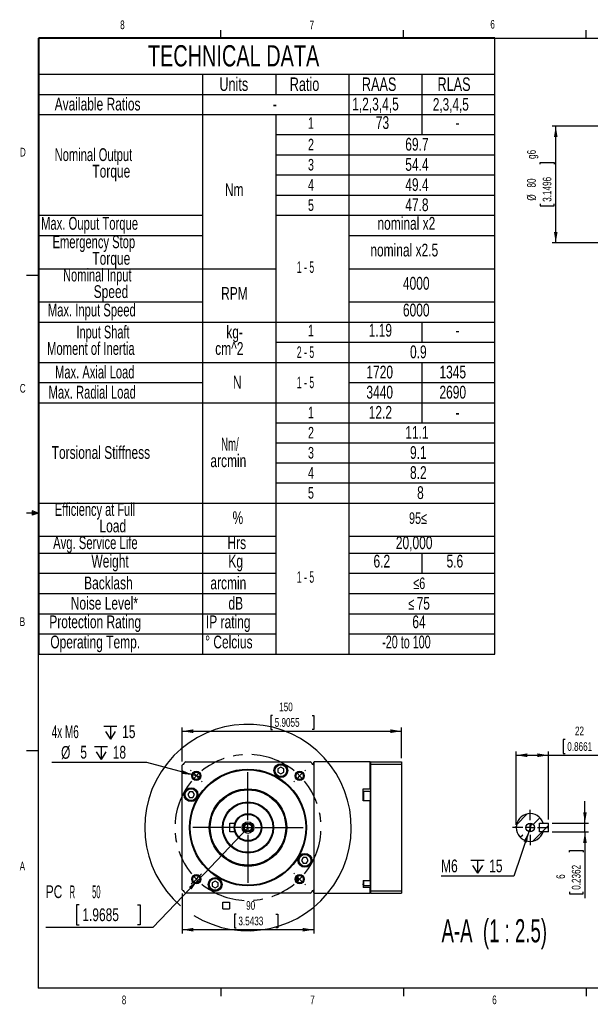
# Model space of a CAD drawing. Extents: x 11 to 421, y 5 to 275.
# Tile 1 of 9: x 11 to 167, y 6 to 275. Entities that reach past the tile are written whole.
import ezdxf
from ezdxf.enums import TextEntityAlignment as Align

# ---------------------------------------------------------------- set-up
doc = ezdxf.new("R2010")
doc.units = 0
doc.linetypes.add('CENTERX2', pattern=[20.32, 12.7, -2.54, 2.54, -2.54])
doc.layers.get('0').update_dxf_attribs({"linetype": 'CONTINUOUS'})
doc.dimstyles.new('SLDDIMSTYLE0', dxfattribs={"dimtxt": 2.38125, "dimasz": 3, "dimexe": 0, "dimexo": 0.0625, "dimgap": 0.595313, "dimtad": 1, "dimlfac": 2.5, "dimrnd": 1e-09, "dimzin": 12, "dimsah": 1, "dimcen": 0.09, "dimazin": 3, "dimtfac": 1, "dimtofl": 0, "dimtmove": 0, "dimatfit": 3})
doc.dimstyles.new('SLDDIMSTYLE1', dxfattribs={"dimtxt": 3.5, "dimasz": 3, "dimexe": 0, "dimexo": 0.0625, "dimgap": 0.875, "dimtad": 0, "dimtih": 1, "dimtoh": 1, "dimlfac": 2.5, "dimrnd": 1e-09, "dimzin": 12, "dimblk1": 'NONE', "dimsah": 1, "dimcen": 0, "dimazin": 3, "dimtfac": 1, "dimtmove": 0, "dimatfit": 3})
doc.dimstyles.new('SLDDIMSTYLE2', dxfattribs={"dimtxt": 3.5, "dimasz": 3, "dimexe": 0, "dimexo": 0.0625, "dimgap": 0.875, "dimtad": 0, "dimtih": 1, "dimtoh": 1, "dimlfac": 2.5, "dimrnd": 1e-09, "dimzin": 12, "dimsah": 1, "dimcen": 0, "dimazin": 3, "dimtfac": 1, "dimtofl": 0, "dimtmove": 0, "dimatfit": 3})
doc.dimstyles.new('SLDDIMSTYLE4', dxfattribs={"dimtxt": 2.38125, "dimasz": 3, "dimexe": 0, "dimexo": 0.0625, "dimgap": 0.595313, "dimtad": 1, "dimlfac": 2.5, "dimrnd": 1e-09, "dimzin": 12, "dimsah": 1, "dimcen": 0.09, "dimazin": 3, "dimtfac": 1, "dimtmove": 0, "dimatfit": 3})
doc.dimstyles.new('SLDDIMSTYLE6', dxfattribs={"dimtxt": 3.5, "dimasz": 3, "dimexe": 0, "dimexo": 0.0625, "dimgap": 0.875, "dimtad": 0, "dimtih": 1, "dimtoh": 1, "dimlfac": 2.5, "dimrnd": 1e-09, "dimzin": 12, "dimblk1": 'NONE', "dimsah": 1, "dimcen": 0, "dimazin": 3, "dimtfac": 1, "dimtmove": 0, "dimatfit": 3})

# ---------------------------------------------------------------- blocks, each defined once
blk = doc.blocks.new('SW_TABLEANNOTATION_0')
at = {"color": 0, "linetype": 'CONTINUOUS'}
for p, q in [((0, 0), (0, -168.85)), ((124.88, 0), (0, 0)), ((124.88, -168.85), (124.88, 0)), ((0, -10), (124.88, -10)), ((44.88, -10), (44.88, -168.85)), ((64.88, -10), (64.88, -15.53)), ((84.88, -10), (84.88, -168.85)), ((104.88, -10), (104.88, -26.53)), ((0, -15.53), (124.88, -15.53)), ((0, -21.03), (124.88, -21.03)), ((64.88, -21.03), (64.88, -168.85)), ((64.88, -26.53), (124.88, -26.53)), ((64.88, -32.05), (124.88, -32.05)), ((64.88, -37.58), (124.88, -37.58)), ((64.88, -43.1), (124.88, -43.1)), ((0, -48.63), (44.88, -48.63)), ((64.88, -48.63), (124.88, -48.63)), ((0, -54.15), (44.88, -54.15)), ((84.88, -54.15), (124.88, -54.15)), ((0, -63.27), (64.88, -63.27)), ((84.88, -63.27), (124.88, -63.27)), ((0, -72.38), (44.88, -72.38)), ((84.88, -72.38), (124.88, -72.38)), ((0, -77.9), (124.88, -77.9)), ((104.88, -77.9), (104.88, -83.4)), ((64.88, -83.4), (124.88, -83.4)), ((0, -88.93), (124.88, -88.93)), ((104.88, -88.93), (104.88, -105.48)), ((0, -94.45), (44.88, -94.45)), ((84.88, -94.45), (124.88, -94.45)), ((0, -99.98), (124.88, -99.98)), ((64.88, -105.48), (124.88, -105.48)), ((64.88, -110.98), (124.88, -110.98)), ((64.88, -116.48), (124.88, -116.48)), ((64.88, -121.98), (124.88, -121.98)), ((0, -127.48), (124.88, -127.48)), ((0, -136.59), (64.88, -136.59)), ((84.88, -136.59), (124.88, -136.59)), ((0, -141.18), (64.88, -141.18)), ((84.88, -141.18), (124.88, -141.18)), ((104.88, -141.18), (104.88, -146.7)), ((0, -146.7), (64.88, -146.7)), ((84.88, -146.7), (124.88, -146.7)), ((0, -152.27), (64.88, -152.27)), ((84.88, -152.27), (124.88, -152.27)), ((0, -157.8), (64.88, -157.8)), ((84.88, -157.8), (124.88, -157.8)), ((0, -163.32), (64.88, -163.32)), ((84.88, -163.32), (124.88, -163.32)), ((0, -168.85), (124.88, -168.85))]:
    blk.add_line(p, q, dxfattribs=at)
for s, height, width, p in [('TECHNICAL DATA', 5.8208, 0.7, (29.89, -9.6)), ('Units', 3.704, 0.7, (49.45, -15.69)), ('Ratio', 3.704, 0.7, (68.73, -15.69)), ('RAAS', 3.704, 0.7, (88.48, -15.69)), ('RLAS', 3.704, 0.7, (109.17, -15.69)), ('Available Ratios', 3.5, 0.7, (4.37, -20.97)), ('-', 3.5, 0.7, (64.1, -20.97)), ('1,2,3,4,5', 3.5, 0.7, (85.83, -20.97)), ('2,3,4,5', 3.44, 0.7, (107.9, -21)), ('73', 3.5, 0.7, (92.29, -26.04)), ('1', 3.17, 0.7, (73.71, -25.89)), ('-', 3.5, 0.7, (114.1, -26.04)), ('2', 3.17, 0.7, (73.71, -31.8)), ('69.7', 3.5, 0.7, (100.35, -31.98)), ('Nominal Output ', 3.5, 0.653333, (4.36, -34.83)), ('Torque', 3.5, 0.7, (14.69, -39.35)), ('3', 3.17, 0.7, (73.71, -37.32)), ('54.4', 3.5, 0.7, (100.35, -37.51)), ('Nm', 3.5, 0.7, (50.97, -44.41)), ('4', 3.17, 0.7, (73.71, -42.85)), ('49.4', 3.5, 0.7, (100.35, -43.04)), ('5', 3.17, 0.7, (73.71, -48.38)), ('47.8', 3.5, 0.7, (100.35, -48.56)), ('Max. Ouput Torque', 3.5, 0.658824, (0.64, -53.65)), ('nominal x2', 3.5, 0.7, (92.73, -53.65)), ('Emergency Stop ', 3.5, 0.653333, (3.79, -58.71)), ('nominal x2.5', 3.5, 0.7, (90.79, -60.97)), ('Torque', 3.5, 0.7, (14.69, -63.24)), ('1 - 5', 3.175, 0.56, (70.66, -65.38)), ('Nominal Input ', 3.5, 0.65, (6.65, -67.82)), ('4000', 3.5, 0.7, (99.71, -70.08)), ('Speed', 3.5, 0.7, (15.05, -72.35)), ('RPM', 3.5, 0.7, (49.94, -72.85)), ('Max. Input Speed', 3.5, 0.65625, (2.5, -77.4)), ('6000', 3.5, 0.7, (99.71, -77.4)), ('Input Shaft ', 3.5, 0.641667, (10.34, -83.42)), ('kg-', 3.5, 0.7, (51.36, -83.42)), ('1', 3.17, 0.7, (73.71, -82.77)), ('1.19', 3.5, 0.7, (90.35, -82.92)), ('-', 3.5, 0.7, (114.1, -82.92)), ('Moment of Inertia', 3.5, 0.658824, (2.28, -87.94)), ('cm^ 2', 3.5, 0.7, (48.32, -87.94)), ('2 - 5', 3.175, 0.56, (70.66, -88.68)), ('0.9', 3.5, 0.7, (101.65, -88.86)), ('Max. Axial Load', 3.5, 0.653333, (4.47, -94.39)), ('1720', 3.5, 0.7, (89.71, -94.39)), ('1345', 3.5, 0.7, (109.71, -94.39)), ('N', 3.5, 0.7, (53.15, -97.15)), ('1 - 5', 3.175, 0.56, (70.66, -96.96)), ('Max. Radial Load', 3.5, 0.65625, (2.7, -99.91)), ('3440', 3.5, 0.7, (89.71, -99.91)), ('2690', 3.5, 0.7, (109.71, -99.91)), ('1', 3.17, 0.7, (73.71, -105.24)), ('12.2', 3.5, 0.7, (90.35, -105.43)), ('-', 3.5, 0.7, (114.1, -105.43)), ('2', 3.17, 0.7, (73.71, -110.74)), ('11.1', 3.5, 0.7, (100.35, -110.93)), ('Nm/  ', 3.5, 0.56, (49.95, -114.16)), ('Torsional Stiffness', 3.5, 0.7, (3.55, -116.43)), ('3', 3.17, 0.7, (73.71, -116.24)), ('9.1', 3.5, 0.7, (101.65, -116.43)), ('arcmin', 3.5, 0.7, (47, -118.69)), ('4', 3.17, 0.7, (73.71, -121.74)), ('8.2', 3.5, 0.7, (101.65, -121.93)), ('5', 3.17, 0.7, (73.71, -127.24)), ('8', 3.5, 0.7, (103.59, -127.43)), ('Efficiency at Full ', 3.5, 0.644737, (4.42, -132.04)), ('Load', 3.5, 0.7, (16.64, -136.56)), ('%', 3.5, 0.7, (53.07, -134.3)), ('95≤', 3.175, 0.7, (101.37, -134.15)), ('Avg. Service Life', 3.5, 0.658824, (3.95, -141.15)), ('Hrs', 3.5, 0.7, (51.68, -141.15)), ('20,000', 3.5, 0.7, (97.77, -141.15)), ('Weight', 3.5, 0.7, (14.43, -146.2)), ('Kg', 3.5, 0.7, (51.93, -146.2)), ('6.2', 3.5, 0.7, (91.65, -146.2)), ('5.6', 3.5, 0.7, (111.65, -146.2)), ('Backlash', 3.5, 0.7, (12.44, -152.18)), ('arcmin', 3.5, 0.7, (47, -152.18)), ('1 - 5', 3.175, 0.56, (70.66, -150.28)), ('≤6', 3.175, 0.7, (102.54, -152)), ('Noise Level*', 3.5, 0.7, (8.79, -157.73)), ('dB', 3.5, 0.7, (51.94, -157.73)), ('≤', 3.17, 0.7, (101.18, -157.61)), ('75', 3.44, 0.7, (103.5, -157.72)), ('Protection Rating', 3.5, 0.7, (2.9, -162.82)), ('IP rating', 3.5, 0.7, (45.78, -162.82)), ('64', 3.5, 0.7, (102.29, -162.82)), ('Operating Temp.', 3.5, 0.7, (3.18, -168.35)), ('%%d', 3.5, 0.7, (45.59, -168.35)), ('Celcius', 3.5, 0.7, (47.81, -168.35)), ('-20 to 100', 3.5, 0.63, (94.03, -168.35))]:
    blk.add_text(s, height=height, dxfattribs=dict(at, width=width)).set_placement(p, align=Align.BOTTOM_LEFT)
blk = doc.blocks.new('SW_SYMBOL_MOD_BOX')
at = {"color": 0, "linetype": 'CONTINUOUS'}
for p, q in [((200, 200), (200, 800)), ((200, 800), (800, 800)), ((200, 200), (800, 200)), ((800, 800), (800, 200))]:
    blk.add_line(p, q, dxfattribs=at)
blk = doc.blocks.new('*D9')
at = {"color": 7, "linetype": 'CONTINUOUS'}
for p, q in [((55.33, 35.96), (55.33, 25.02)), ((91.33, 35.96), (91.33, 25.02)), ((70.1, 30.29), (69.62, 30.29)), ((69.62, 30.29), (69.62, 26.5)), ((80.98, 30.29), (81.46, 30.29)), ((81.46, 30.29), (81.46, 26.5)), ((91.33, 26.02), (55.33, 26.02)), ((69.62, 26.5), (70.1, 26.5)), ((81.46, 26.5), (80.98, 26.5))]:
    blk.add_line(p, q, dxfattribs=at)
for points in [[(55.33, 26.02), (58.33, 25.52), (58.33, 26.52)], [(91.33, 26.02), (88.33, 26.52), (88.33, 25.52)]]:
    blk.add_solid(points, dxfattribs=at)
at = {"color": 7, "linetype": 'CONTINUOUS', "xscale": 0.0030416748, "yscale": 0.0030416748, "zscale": 0.0030416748, "rotation": 360}
blk.add_blockref('SW_SYMBOL_MOD_BOX', (65.85, 31.1), dxfattribs=at)
at = {"color": 7, "linetype": 'CONTINUOUS', "width": 0.7}
for s, p in [('90', (72.82, 30.77, -4.06)), ('3.5433', (70.7, 26.5, -4.06))]:
    blk.add_text(s, height=2.381, dxfattribs=at).set_placement(p, align=Align.BOTTOM_LEFT)
blk = doc.blocks.new('SW_SYMBOL_HOLE_DEPTH')
at = {"color": 0, "linetype": 'CONTINUOUS'}
for p, q in [((0, 875), (800, 875)), ((400, 875), (400, 75)), ((100, 555), (400, 75)), ((700, 555), (400, 75))]:
    blk.add_line(p, q, dxfattribs=at)
blk = doc.blocks.new('*D11')
at = {"color": 7, "linetype": 'CONTINUOUS'}
for p, q in [((45.63, 71.8), (19.58, 71.8)), ((58.22, 68.42), (45.63, 71.8)), ((60.15, 67.9), (58.22, 68.42))]:
    blk.add_line(p, q, dxfattribs=at)
blk.add_solid([(58.22, 68.42), (55.45, 69.68), (55.19, 68.71)], dxfattribs=at)
at = {"color": 7, "linetype": 'CONTINUOUS', "xscale": 0.0044707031, "yscale": 0.0044707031, "zscale": 0.0044707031}
for p in [(33.87, 77.89), (31.3, 72.28)]:
    blk.add_blockref('SW_SYMBOL_HOLE_DEPTH', p, dxfattribs=at)
at = {"color": 7, "linetype": 'CONTINUOUS'}
for s, width, p in [('4x M6 ', 0.583333, (19.58, 77.46, -4.06)), ('15', 0.7, (38.87, 77.46, -4.06)), ('%%c', 0.7, (22.15, 71.8, -4.06)), ('5 ', 0.7, (27.42, 71.85, -4.06)), ('18', 0.7, (36.3, 71.85, -4.06))]:
    blk.add_text(s, height=3.5, dxfattribs=dict(at, width=width)).set_placement(p, align=Align.BOTTOM_LEFT)
blk = doc.blocks.new('_NONE')
blk = doc.blocks.new('*D13')
at = {"color": 7, "linetype": 'CONTINUOUS'}
for p, q in [((73.33, 54.02), (59.55, 39.52)), ((59.55, 39.52), (47.27, 26.61)), ((27.09, 32.88), (26.38, 32.88)), ((26.38, 32.88), (26.38, 27.32)), ((43.09, 32.88), (43.8, 32.88)), ((43.8, 32.88), (43.8, 27.32)), ((26.38, 27.32), (27.09, 27.32)), ((43.8, 27.32), (43.09, 27.32)), ((47.27, 26.61), (17.94, 26.61))]:
    blk.add_line(p, q, dxfattribs=at)
blk.add_arc((73.33, 54.02), 28.28, 238.3732, 229.3116, dxfattribs=at)
blk.add_solid([(59.55, 39.52), (57.12, 37.7), (57.84, 37.01)], dxfattribs=at)
for s, width, p in [('PC', 0.7, (17.94, 33.64, -4.06)), ('R        50', 0.445455, (24.49, 33.59, -4.06)), ('1.9685', 0.7, (27.98, 27.32, -4.06))]:
    blk.add_text(s, height=3.5, dxfattribs=dict(at, width=width)).set_placement(p, align=Align.BOTTOM_LEFT)
blk = doc.blocks.new('*D14')
at = {"color": 7, "linetype": 'CONTINUOUS'}
for p, q in [((80.03, 84.68), (79.55, 84.68)), ((79.55, 84.68), (79.55, 80.9)), ((90.91, 84.68), (91.39, 84.68)), ((91.39, 84.68), (91.39, 80.9)), ((55.33, 72.08), (55.33, 81.41)), ((115.33, 73.02), (115.33, 81.41)), ((55.33, 80.41), (115.33, 80.41)), ((79.55, 80.9), (80.03, 80.9)), ((91.39, 80.9), (90.91, 80.9))]:
    blk.add_line(p, q, dxfattribs=at)
for points in [[(55.33, 80.41), (58.33, 79.91), (58.33, 80.91)], [(115.33, 80.41), (112.33, 80.91), (112.33, 79.91)]]:
    blk.add_solid(points, dxfattribs=at)
at = {"color": 7, "linetype": 'CONTINUOUS', "width": 0.7}
for s, p in [('150', (81.86, 85.16, -4.06)), ('5.9055', (80.63, 80.9, -4.06))]:
    blk.add_text(s, height=2.381, dxfattribs=at).set_placement(p, align=Align.BOTTOM_LEFT)
blk = doc.blocks.new('SW_CENTERMARKSYMBOL_0')
at = {"color": 0, "linetype": 'CONTINUOUS'}
for p, q in [((-1.41, 1.41), (-1.6, 1.6)), ((0, 0), (-0.71, 0.71)), ((0, 0), (0.71, -0.71)), ((14.14, -12.14), (14.14, 1)), ((28.28, 0), (27.58, -0.71)), ((28.28, 0), (28.99, 0.71)), ((29.7, 1.41), (29.88, 1.6)), ((1.41, -1.41), (1.6, -1.6)), ((26.87, -1.41), (26.69, -1.6)), ((14.14, -14.14), (14.14, -13.14)), ((12.14, -14.14), (-1, -14.14)), ((14.14, -14.14), (13.14, -14.14)), ((14.14, -14.14), (14.14, -15.14)), ((14.14, -14.14), (15.14, -14.14)), ((14.14, -16.14), (14.14, -29.28)), ((16.14, -14.14), (29.28, -14.14)), ((0.71, -27.58), (1.41, -26.87)), ((26.87, -26.87), (26.69, -26.69)), ((-0.71, -28.99), (-1.41, -29.7)), ((0, -28.28), (-0.71, -28.99)), ((0, -28.28), (0.71, -27.58)), ((28.28, -28.28), (27.58, -27.58)), ((28.28, -28.28), (28.99, -28.99)), ((29.7, -29.7), (29.88, -29.88))]:
    blk.add_line(p, q, dxfattribs=at)
at = {"color": 0, "linetype": 'CENTERX2'}
for start, end in [(50.7296, 129.2704), (140.7296, 219.2704), (320.7296, 39.2704), (230.7296, 309.2704)]:
    blk.add_arc((14.14, -14.14), 20, start, end, dxfattribs=at)
at = {"color": 0, "linetype": 'CONTINUOUS'}
for start, end in [(135, 137.8648), (132.1352, 135), (45, 47.8648), (42.1352, 45), (222.1352, 225), (225, 227.8648), (312.1352, 315), (315, 317.8648)]:
    blk.add_arc((14.14, -14.14), 20, start, end, dxfattribs=at)
blk = doc.blocks.new('*D29')
at = {"color": 7, "linetype": 'CONTINUOUS'}
for p, q in [((197.38, 246.2), (156.58, 246.2)), ((157.58, 214.2), (157.58, 246.2)), ((153.32, 235.74), (153.32, 236.22)), ((153.32, 236.22), (157.1, 236.22)), ((157.1, 236.22), (157.1, 235.74)), ((153.32, 224.86), (153.32, 224.37)), ((153.32, 224.37), (157.1, 224.37)), ((157.1, 224.37), (157.1, 224.86)), ((197.38, 214.2), (156.58, 214.2))]:
    blk.add_line(p, q, dxfattribs=at)
for points in [[(157.58, 246.2), (157.08, 243.2), (158.08, 243.2)], [(157.58, 214.2), (158.08, 217.2), (157.08, 217.2)]]:
    blk.add_solid(points, dxfattribs=at)
at = {"color": 7, "linetype": 'CONTINUOUS', "width": 0.7}
for s, p in [(' g6', (152.83, 236.58, 12.04)), ('3.1496', (157.1, 225.46, 12.04)), ('80', (152.83, 229.37, 12.04)), ('%%c', (152.83, 225.77, 12.04))]:
    blk.add_text(s, height=2.381, rotation=90, dxfattribs=at).set_placement(p, align=Align.BOTTOM_LEFT)
blk = doc.blocks.new('*D36')
at = {"color": 7, "linetype": 'CONTINUOUS'}
for p, q in [((160.13, 78.09), (159.64, 78.09)), ((159.64, 78.09), (159.64, 74.3)), ((171.01, 78.09), (171.49, 78.09)), ((171.49, 78.09), (171.49, 74.3)), ((146.77, 54.73), (146.77, 74.82)), ((146.77, 73.82), (155.57, 73.82)), ((155.57, 56.22), (155.57, 74.82)), ((155.57, 73.82), (172.73, 73.82)), ((159.64, 74.3), (160.13, 74.3)), ((171.49, 74.3), (171.01, 74.3))]:
    blk.add_line(p, q, dxfattribs=at)
for points in [[(146.77, 73.82), (149.77, 73.32), (149.77, 74.32)], [(155.57, 73.82), (152.57, 74.32), (152.57, 73.32)]]:
    blk.add_solid(points, dxfattribs=at)
at = {"color": 7, "linetype": 'CONTINUOUS', "width": 0.7}
for s, p in [('22', (162.84, 78.57, 0.04)), ('0.8661', (160.73, 74.3, 0.04))]:
    blk.add_text(s, height=2.381, dxfattribs=at).set_placement(p, align=Align.BOTTOM_LEFT)
blk = doc.blocks.new('*D37')
at = {"color": 7, "linetype": 'CONTINUOUS'}
for p, q in [((150.94, 55.16), (150.19, 52.88)), ((150.19, 52.88), (146.12, 40.65)), ((146.12, 40.65), (126.19, 40.65))]:
    blk.add_line(p, q, dxfattribs=at)
blk.add_solid([(150.19, 52.88), (148.77, 50.19), (149.71, 49.88)], dxfattribs=at)
at = {"color": 7, "linetype": 'CONTINUOUS', "xscale": 0.0044707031, "yscale": 0.0044707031, "zscale": 0.0044707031}
blk.add_blockref('SW_SYMBOL_HOLE_DEPTH', (134.36, 41.14), dxfattribs=at)
at = {"color": 7, "linetype": 'CONTINUOUS', "width": 0.7}
for s, p in [('M6 ', (126.19, 40.7, 31.4)), ('15', (139.36, 40.7, 31.4))]:
    blk.add_text(s, height=3.5, dxfattribs=at).set_placement(p, align=Align.BOTTOM_LEFT)
blk = doc.blocks.new('*D38')
at = {"color": 7, "linetype": 'CONTINUOUS'}
for p, q in [((165.57, 55.22), (165.57, 61.22)), ((156.57, 55.22), (166.57, 55.22)), ((165.57, 52.82), (165.57, 55.22)), ((156.57, 52.82), (166.57, 52.82)), ((165.57, 52.82), (165.57, 34.64)), ((161.3, 47.24), (161.3, 47.72)), ((161.3, 47.72), (165.08, 47.72)), ((165.08, 47.72), (165.08, 47.24)), ((161.3, 36.36), (161.3, 35.88)), ((161.3, 35.88), (165.08, 35.88)), ((165.08, 35.88), (165.08, 36.36))]:
    blk.add_line(p, q, dxfattribs=at)
for points in [[(165.57, 55.22), (166.07, 58.22), (165.07, 58.22)], [(165.57, 52.82), (165.07, 49.82), (166.07, 49.82)]]:
    blk.add_solid(points, dxfattribs=at)
at = {"color": 7, "linetype": 'CONTINUOUS', "width": 0.7}
for s, height, p in [('0.2362', 2.381, (165.08, 36.96, 31.4)), ('6', 2.38, (160.82, 39.95, 31.4))]:
    blk.add_text(s, height=height, rotation=90, dxfattribs=at).set_placement(p, align=Align.BOTTOM_LEFT)
blk = doc.blocks.new('SW_CENTERMARKSYMBOL_4')
at = {"color": 0, "linetype": 'CONTINUOUS'}
for p, q in [((0, 2), (0, 4.8)), ((-2, 0), (-4.8, 0)), ((0, 0), (-1, 0)), ((0, 0), (0, 1)), ((0, 0), (0, -1)), ((0, 0), (1, 0)), ((2, 0), (4.8, 0)), ((0, -2), (0, -4.8))]:
    blk.add_line(p, q, dxfattribs=at)

msp = doc.modelspace()

# ---------------------------------------------------------------- linework, layer by layer
at = {"color": 7, "linetype": 'CONTINUOUS'}
for p, q in [((15.9068, 270.3087), (415.9568, 270.3087)), ((15.9068, 270.3087), (15.9068, 9.9587)), ((65.9067, 270.3087), (65.9067, 272.4626)), ((115.9129, 270.3087), (115.9129, 272.4626)), ((165.9192, 270.3087), (165.9192, 272.4626)), ((15.9068, 205.2212), (12.7318, 205.2212)), ((14.2004, 140.7435), (14.2004, 139.5602)), ((15.9068, 140.1337), (14.2004, 140.7435)), ((15.9068, 140.1337), (14.2004, 140.3632)), ((15.9068, 140.1337), (12.7318, 140.1337)), ((15.9068, 140.1337), (14.2004, 139.8718)), ((15.9068, 140.1337), (14.2004, 139.5602)), ((15.9068, 75.0462), (12.7318, 75.0462)), ((55.3275, 36.9604), (55.3275, 71.0802)), ((56.2676, 72.0203), (90.3874, 72.0203)), ((82.3275, 70.5325), (81.5275, 70.0706)), ((83.1275, 70.0706), (82.3275, 70.5325)), ((91.4475, 72.0203), (91.3275, 71.9003)), ((91.3275, 71.0802), (91.3275, 71.9003)), ((91.3275, 71.0802), (91.3275, 36.9604)), ((106.8075, 72.0203), (91.4475, 72.0203)), ((91.4475, 36.0203), (91.4475, 72.0203)), ((106.9275, 71.9003), (106.8075, 72.0203)), ((106.8075, 64.6154), (106.8075, 72.0203)), ((106.9275, 72.0203), (115.3275, 72.0203)), ((106.9275, 71.3696), (106.9275, 72.0203)), ((106.9275, 36.6709), (106.9275, 71.3696)), ((106.9275, 71.3696), (115.3275, 71.3696)), ((115.3275, 72.0203), (115.3275, 71.3696)), ((115.3275, 71.3696), (115.3275, 36.6709)), ((81.5275, 70.0706), (81.5275, 69.1468)), ((81.5275, 69.1468), (82.3275, 68.685)), ((82.3275, 68.685), (83.1275, 69.1468)), ((83.1275, 69.1468), (83.1275, 70.0706)), ((57.2771, 63.8203), (56.8153, 63.0203)), ((56.8153, 63.0203), (57.2771, 62.2203)), ((58.2009, 63.8203), (57.2771, 63.8203)), ((57.2771, 62.2203), (58.2009, 62.2203)), ((58.6628, 63.0203), (58.2009, 63.8203)), ((58.2009, 62.2203), (58.6628, 63.0203)), ((104.8875, 64.6154), (106.8075, 64.6154)), ((104.8875, 63.2495), (104.8875, 64.6154)), ((104.9675, 63.9203), (104.8875, 63.8403)), ((104.8875, 62.789), (104.8875, 63.2495)), ((104.8875, 61.3245), (104.8875, 62.789)), ((106.8075, 63.9203), (104.9675, 63.9203)), ((104.9675, 63.9203), (104.9675, 61.3245)), ((106.8075, 64.6154), (106.9275, 64.5551)), ((106.8875, 63.8403), (106.8075, 63.9203)), ((106.8075, 63.9203), (106.8075, 61.3197)), ((106.8875, 63.8403), (106.8875, 61.2794)), ((106.8075, 61.3245), (104.8875, 61.3245)), ((106.8075, 39.4689), (106.8075, 61.3245)), ((106.8075, 61.3245), (106.9275, 61.2642)), ((146.8446, 54.789), (149.7974, 57.7417)), ((151.4146, 54.8688), (153.2531, 56.7073)), ((68.3275, 55.2203), (69.7219, 55.2203)), ((68.3275, 52.8203), (68.3275, 55.2203)), ((146.7661, 54.0203), (146.7661, 54.3869)), ((153.1661, 52.8203), (153.1661, 55.2203)), ((153.1661, 55.2203), (155.5661, 55.2203)), ((153.1661, 55.2203), (154.1716, 55.2203)), ((153.8562, 52.8203), (155.5661, 54.5301)), ((155.5661, 52.8203), (155.5661, 55.2203)), ((69.7219, 52.8203), (68.3275, 52.8203)), ((147.8791, 51.3333), (148.5922, 52.0464)), ((151.3348, 50.2988), (153.8562, 52.8203)), ((155.5661, 52.8203), (153.1661, 52.8203)), ((154.1716, 52.8203), (153.1661, 52.8203)), ((88.4541, 45.8203), (87.9922, 45.0203)), ((87.9922, 45.0203), (88.4541, 44.2203)), ((89.3778, 45.8203), (88.4541, 45.8203)), ((88.4541, 44.2203), (89.3778, 44.2203)), ((89.8397, 45.0203), (89.3778, 45.8203)), ((89.3778, 44.2203), (89.8397, 45.0203)), ((86.8875, 39.4175), (86.8875, 40.4871)), ((87.0875, 39.3175), (87.0875, 40.8022)), ((64.3275, 39.3556), (63.5275, 38.8937)), ((63.5275, 38.8937), (63.5275, 37.9699)), ((63.5275, 37.9699), (64.3275, 37.5081)), ((65.1275, 38.8937), (64.3275, 39.3556)), ((64.3275, 37.5081), (65.1275, 37.9699)), ((65.1275, 37.9699), (65.1275, 38.8937)), ((86.7084, 39.2296), (86.9282, 39.1715)), ((86.8875, 39.171), (86.8875, 39.4175)), ((87.0875, 38.9993), (87.0875, 39.3175)), ((104.8875, 39.4689), (106.8075, 39.4689)), ((104.8875, 39.4689), (104.8875, 38.5664)), ((104.8875, 38.3006), (104.8875, 38.5664)), ((104.8875, 38.3006), (104.8875, 37.5689)), ((104.8875, 38.1975), (104.9675, 38.1175)), ((104.9675, 39.4689), (104.9675, 38.9675)), ((104.9675, 38.9675), (104.9675, 38.1175)), ((104.9675, 38.1175), (106.8075, 38.1175)), ((106.8075, 39.4689), (106.9275, 39.5734)), ((106.8075, 39.4677), (106.8075, 38.1175)), ((106.8075, 38.1175), (106.8875, 38.1975)), ((106.8875, 39.536), (106.8875, 38.1975)), ((90.3874, 36.0203), (56.2676, 36.0203)), ((91.3275, 36.1403), (91.3275, 36.9604)), ((91.3275, 36.1403), (91.4475, 36.0203)), ((91.4475, 36.0203), (106.8075, 36.0203)), ((106.8075, 37.5689), (104.8875, 37.5689)), ((106.8075, 37.5689), (106.9275, 37.6734)), ((106.8075, 36.0203), (106.8075, 37.5689)), ((106.8075, 36.0203), (106.9275, 36.1403)), ((106.9275, 36.0203), (106.9275, 36.6709)), ((106.9275, 36.6709), (115.3275, 36.6709)), ((106.9275, 36.0203), (115.3275, 36.0203)), ((115.3275, 36.6709), (115.3275, 36.0203)), ((415.9568, 9.9587), (15.9068, 9.9587)), ((65.9067, 9.9587), (65.9067, 7.8048)), ((115.9129, 9.9587), (115.9129, 7.8048)), ((165.9192, 9.9587), (165.9192, 7.8048))]:
    msp.add_line(p, q, dxfattribs=at)
at = {"color": 8, "linetype": 'CONTINUOUS'}
for p, q in [((104.9129, 63.8657), (104.8875, 63.8657)), ((106.9275, 63.8657), (106.862, 63.8657)), ((87.4696, 38.9764), (87.4696, 38.8781)), ((106.8875, 38.8675), (106.9275, 38.8675))]:
    msp.add_line(p, q, dxfattribs=at)
at = {"color": 7, "linetype": 'CONTINUOUS'}
msp.add_lwpolyline([(86.9279, 40.4962), (86.9105, 40.4934), (86.6199, 40.4053)], dxfattribs=at)
for centre, radius in [((82.3275, 69.6087), 1.9), ((82.3275, 69.6087), 1.7), ((82.3275, 69.6087), 1.62), ((73.3275, 54.0203), 16), ((73.3275, 54.0203), 15.8), ((59.1853, 68.1624), 1.26), ((59.1853, 68.1624), 1), ((87.4696, 68.1624), 1.26), ((87.4696, 68.1624), 1), ((57.739, 63.0203), 1.9), ((57.739, 63.0203), 1.7), ((57.739, 63.0203), 1.62), ((73.3275, 54.0203), 10.6), ((73.3275, 54.0203), 10.4), ((73.3275, 54.0203), 10.32), ((73.3275, 54.0203), 7), ((73.3275, 54.0203), 6.8), ((73.3275, 54.0203), 3.8), ((73.3275, 54.0203), 3.6), ((73.3275, 54.0203), 1.6), ((73.3275, 54.0203), 1.2), ((73.3275, 54.0203), 1), ((150.5661, 54.0203), 1.2), ((88.9159, 45.0203), 1.9), ((88.9159, 45.0203), 1.7), ((88.9159, 45.0203), 1.62), ((59.1853, 39.8781), 1.26), ((59.1853, 39.8781), 1), ((87.4696, 39.8781), 1.26), ((87.4696, 39.8781), 1), ((64.3275, 38.4318), 1.9), ((64.3275, 38.4318), 1.7), ((64.3275, 38.4318), 1.62)]:
    msp.add_circle(centre, radius, dxfattribs=at)
for centre, radius, start, end in [((73.3275, 54.0203), 24.8, 133.464023, 136.535976), ((73.3275, 54.0203), 24.8, 43.464023, 46.535977), ((150.5661, 54.0203), 3.8, 18.40848, 341.59152), ((73.3275, 54.0203), 24.8, 223.464023, 226.535976), ((73.3275, 54.0203), 24.8, 313.464023, 316.535977)]:
    msp.add_arc(centre, radius, start, end, dxfattribs=at)

# ---------------------------------------------------------------- block references
for name, p in [('SW_TABLEANNOTATION_0', (16.0322, 270.401)), ('SW_CENTERMARKSYMBOL_0', (59.1853, 68.1624)), ('SW_CENTERMARKSYMBOL_4', (150.5661, 54.0203))]:
    msp.add_blockref(name, p, dxfattribs=at)

# ---------------------------------------------------------------- texts
for s, height, width, p in [('8', 2.3813, 0.7, (38.3309, 272.0505)), ('6', 2.3813, 0.7, (139.6667, 272.1838)), ('7', 2.3813, 0.7, (90.1951, 271.9783)), ('D', 2.3813, 0.7, (10.8867, 237.1521)), ('C', 2.3813, 0.7, (10.8538, 172.4531)), ('B', 2.3813, 0.7, (10.8306, 108.5188)), ('A', 2.3813, 0.7, (10.8207, 41.529)), ('A-A  (1 : 2.5)', 6.35, 0.6, (126.3118, 20.6527)), ('8', 2.3813, 0.7, (38.7801, 4.8797)), ('7', 2.3813, 0.7, (90.3586, 4.8872)), ('6', 2.3813, 0.7, (140.1782, 4.8973))]:
    msp.add_text(s, height=height, dxfattribs=dict(at, width=width)).set_placement(p, align=Align.BOTTOM_LEFT)

# ---------------------------------------------------------------- dimensions: what is measured, and where the dimension line sits
dim = msp.add_linear_dim(base=(157.5826, 246.1971), p1=(198.3826, 214.1971), p2=(198.3826, 246.1971), angle=90, text='%%c<> g6', dimstyle='SLDDIMSTYLE0', dxfattribs=at)
dim.commit()
dim.dimension.update_dxf_attribs({"geometry": '*D29', "text_midpoint": (157.5826, 232.6826), "dimtype": 160})
for base, p1, p2, picture, middle in [((115.3275, 80.4139), (55.3275, 71.0802), (115.3275, 72.0203), '*D14', (85.4698, 80.4139)), ((155.5661, 73.8203), (146.7661, 54.3869), (155.5661, 55.2203), '*D36', (165.5661, 73.8203))]:
    dim = msp.add_linear_dim(base=base, p1=p1, p2=p2, dimstyle='SLDDIMSTYLE0', dxfattribs=at)
    dim.commit()
    dim.dimension.update_dxf_attribs({"geometry": picture, "text_midpoint": middle, "dimtype": 160})
dim = msp.add_radius_dim(center=(73.3275, 54.0203), mpoint=(59.5475, 39.525), text='PCR        <>', dimstyle='SLDDIMSTYLE2', dxfattribs=at)
dim.commit()
dim.dimension.update_dxf_attribs({"geometry": '*D13', "text_midpoint": (31.8106, 32.9059), "dimtype": 164})
dim = msp.add_diameter_dim_2p(p1=(60.1513, 67.9036), p2=(58.2194, 68.4212), text='4x M6 {\\fGDT;x}15\\P%%c5 {\\fGDT;x}18', dimstyle='SLDDIMSTYLE1', dxfattribs=at)
dim.commit()
dim.dimension.update_dxf_attribs({"geometry": '*D11', "text_midpoint": (31.8106, 77.4048), "dimtype": 163})
dim = msp.add_linear_dim(base=(165.5661, 55.2203), p1=(155.5661, 52.8203), p2=(155.5661, 55.2203), angle=90, dimstyle='SLDDIMSTYLE4', dxfattribs=at)
dim.commit()
dim.dimension.update_dxf_attribs({"geometry": '*D38', "text_midpoint": (165.5661, 41.7991), "dimtype": 160})
dim = msp.add_diameter_dim_2p(p1=(150.9448, 55.1589), p2=(150.1874, 52.8816), text='M6 {\\fGDT;x}15', dimstyle='SLDDIMSTYLE6', override={"dimpost": '<>'}, dxfattribs=at)
dim.commit()
dim.dimension.update_dxf_attribs({"geometry": '*D37', "text_midpoint": (135.362, 43.4556), "dimtype": 163})
dim = msp.add_linear_dim(base=(55.3275, 26.0202), p1=(91.3275, 36.9604), p2=(55.3275, 36.9604), text='{\\fGDT;o}<>', dimstyle='SLDDIMSTYLE0', dxfattribs=at)
dim.commit()
dim.dimension.update_dxf_attribs({"geometry": '*D9', "text_midpoint": (73.8378, 26.0202), "dimtype": 160})

doc.saveas('drawing.dxf')
